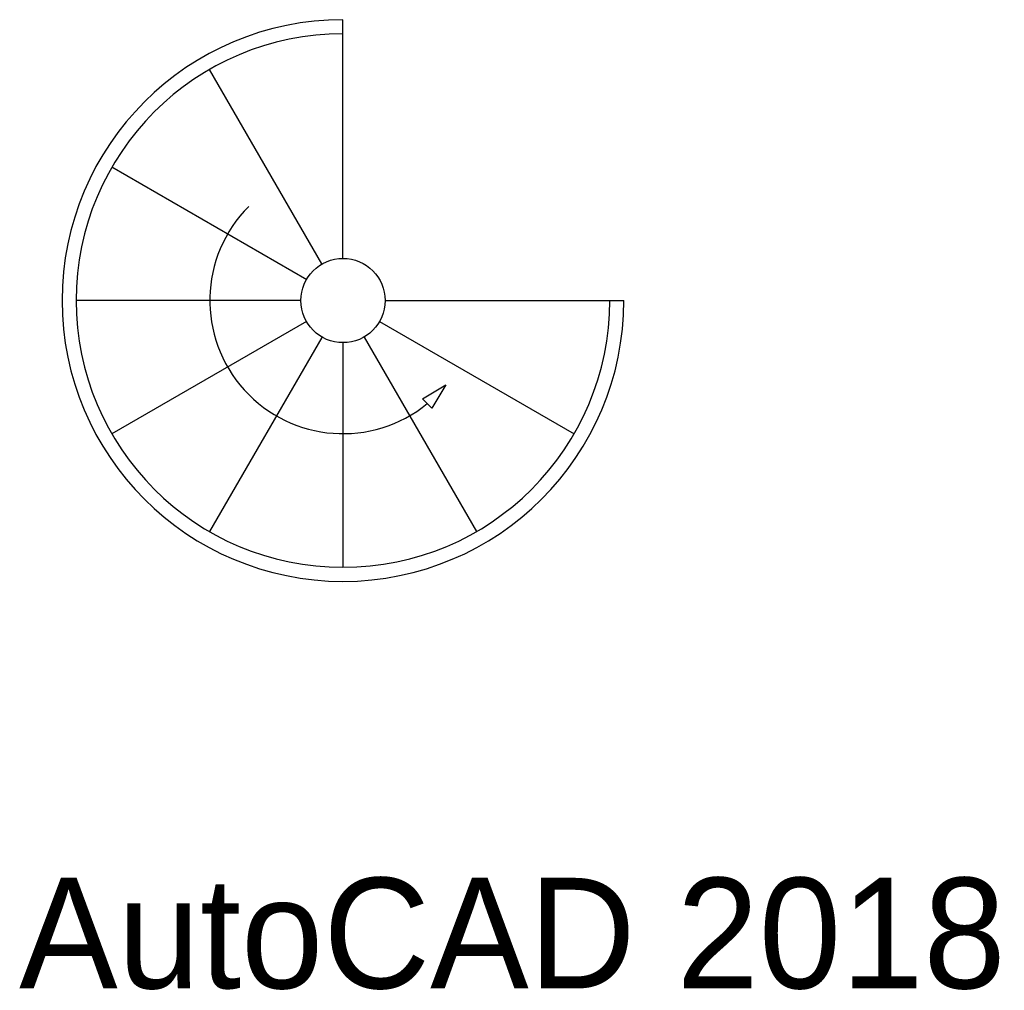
# Model space of a CAD drawing. Header units: millimetres. Extents: x -773 to 1898, y -1762 to 871.
import ezdxf

# ---------------------------------------------------------------- set-up
doc = ezdxf.new("R2010")
doc.units = ezdxf.units.MM

# ---------------------------------------------------------------- blocks, each defined once
blk = doc.blocks.new('Staircase - Spiral')
for p, q in [((0, 4.5), (0, 30)), ((-2.2579, 3.91), (-14.25, 24.681)), ((-3.8566, 2.226), (-24.6818, 14.25)), ((-4.5, 0), (-28.5, 0)), ((4.5, 0), (30, 0)), ((-3.8954, -2.2492), (-24.6818, -14.2502)), ((3.8999, -2.2518), (24.6817, -14.2502)), ((-2.2755, -3.9415), (-14.25, -24.6819)), ((2.2614, -3.9171), (14.25, -24.6819)), ((0, -4.5002), (0, -28.5002)), ((8.5, -10.5002), (11, -9.0002)), ((11, -9.0002), (9.5, -11.5002)), ((9, -11.0002), (8.5, -10.5002)), ((9, -11.0002), (9.5, -11.5002))]:
    blk.add_line(p, q)
blk.add_circle((0, 0), 4.5)
for radius, start, end in [(30, 90, 0), (28.5, 90, 0), (14.2215, 135, 309.2894)]:
    blk.add_arc((0, 0), radius, start, end)

msp = doc.modelspace()

# ---------------------------------------------------------------- block references
at = {"xscale": 25.4, "yscale": 25.4, "zscale": 25.4}
msp.add_blockref('Staircase - Spiral', (104.2, 109.3), dxfattribs=at)

# ---------------------------------------------------------------- texts
at = {"insert": (-774.4, -1457), "char_height": 300, "attachment_point": 1}
msp.add_mtext_dynamic_manual_height_columns('AutoCAD 2018', width=5081.734, gutter_width=12.5, heights=[0], dxfattribs=at)

doc.saveas('drawing.dxf')
